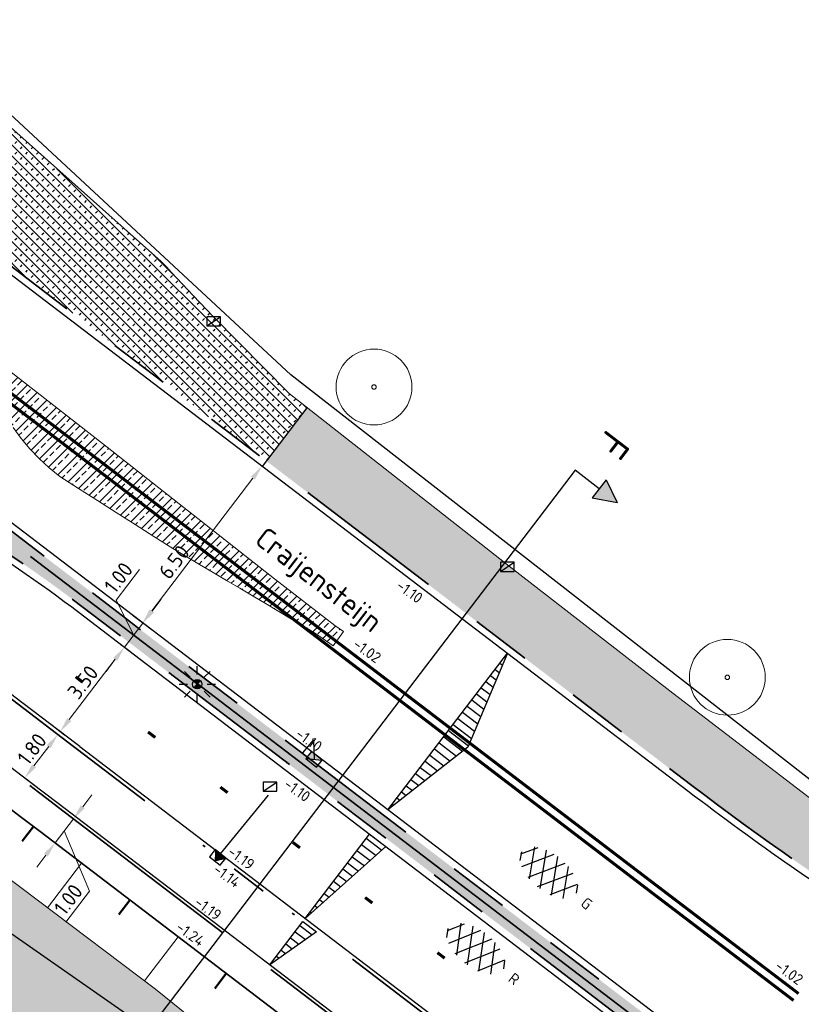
# Model space of a CAD drawing. Header units: metres. Extents: x -1 to 222837, y -2 to 853657.
# Tile 200 of 224: x 111250 to 111276, y 426572 to 426605. Entities that reach past the tile are written whole.
import ezdxf
from ezdxf.enums import TextEntityAlignment as Align

# ---------------------------------------------------------------- set-up
doc = ezdxf.new("R2010")
doc.units = ezdxf.units.M
doc.header["$XCLIPFRAME"] = 0
for name, pattern in [('RI-HWA_KOLKAANSLUITING', [4.3, 2.5, -1.8]), ('VH-AMSTELBAND', [30, 16, -4, 0, -2, 2, -2, 0, -4]), ('VH-OPSLUITBAND_100X200', [16, 8, -2, 4, -2]), ('VH-TROTTOIRBAND_130-150', [15, 5, -2, 2, -2, 2, -2])]:
    doc.linetypes.add(name, pattern=pattern)
doc.layers.add('A- Bestaand water', color=7, linetype='Continuous', true_color=0x5cadff)
for name, color, linetype in [('A-Maatvoering', 30, 'Continuous'), ('GreenToColour', 30, 'Continuous'), ('N-ONTWERP', 1, 'Continuous'), ('STEDIN BOVENGRONDS', 7, 'Continuous'), ('X-REF', 7, 'Continuous')]:
    doc.layers.add(name, color=color, linetype=linetype)
for name, color, linetype, lineweight in [('A-TXT-T25 @ 0.2', 7, 'Continuous', 25), ('A-TXT-T35', 3, 'Continuous', 35), ('B-ALG', 8, 'Continuous', 5), ('B-ALG_BEstaand asfalt', 8, 'Continuous', 5), ('B-GRN-BOOM', 74, 'Continuous', 15), ('B-GRS-WERKGRENS', 4, 'WERKGRENS', 25), ('B-GV-GR-BOOM-S', 95, 'Continuous', 13), ('B-OI-RI-GWA_KOLK-S', 30, 'Continuous', 30), ('N-WE-GR-BOS-A', 42, 'Continuous', 18), ('N-WE-GR-HAAG-G', 90, 'GR-HAAG1', 35), ('N-WE-GW-BERM-G', 90, 'Continuous', 35), ('N-WE-GW-TALUDARCERING_KORT-G', 90, 'Continuous', 50), ('N-WE-GW-TALUDARCERING_LANG-G', 90, 'Continuous', 18), ('N-WE-RI-HWA_KOLK-S', 150, 'Continuous', 25), ('N-WE-VH-KANTOPSLUITING_OPSLUITBAND_100X200-G VOETPAD', 150, 'VH-OPSLUITBAND_100X200', 35), ('N-WE-VH-KANTOPSLUITING_RWSBAND-G', 210, 'VH-TROTTOIRBAND_130-150', 35), ('N-WE-VH-KANTOPSLUITING_VOORKANT OB 100X200', 7, 'Continuous', 25), ('N-WE-VH-KANTOPSLUITING_VOORKANT RIJWIELPADBAND', 7, 'Continuous', 25), ('N-WE-VH-KANTOPSLUITING_VOORKANT RWS-BAND', 7, 'Continuous', 25), ('N-WE-VH-Trottoirband 150x170', 60, 'VH-AMSTELBAND', 35), ('N-WE-VH-VERHARDING_ASFALT-A', 252, 'Continuous', 18), ('N-WE-VH-VERHARDING_ASFALT-S', 7, 'Continuous', 25), ('N-WE-VW-MARKERING_LANGS_STREEP-G', 7, 'Continuous', 35), ('SLD-n-wm_wegmarkering', 7, 'Continuous', 25), ('X-XX-AL-HOOGTELABEL-T25', 7, 'Continuous', 25)]:
    doc.layers.add(name, color=color, linetype=linetype, lineweight=lineweight)
doc.layers.add('N-WE-RI-HWA_KOLKAANSLUITING-G', color=7, linetype='RI-HWA_KOLKAANSLUITING', lineweight=25, true_color=0x0078f0)
doc.styles.add('NLCS-ISO', font='NLCS-ISO.ttf')
doc.styles.add('NLCS-ISO-ANNOTATIEF-T25', font='NLCS-ISO.ttf', dxfattribs={"height": 2.5})
doc.styles.add('NLCS-ISO-M1000-T25', font='NLCS-ISO.ttf')
doc.styles.add('NLCS-ISO-M200-T25', font='NLCS-ISO.ttf', dxfattribs={"height": 0.5})
doc.styles.add('RPS_50', font='isocp.shx', dxfattribs={"height": 5})
doc.linetypes.add('GR-HAAG1', pattern='A,6,[176,NLCS.shx,S=0.125,R=0,X=0,Y=0],-2', length=8)
doc.linetypes.add('WERKGRENS', pattern='A,2.5,-1,[133,ltypeshp.shx,S=1,R=0,X=-1,Y=0],-1,2.5', length=7)
doc.dimstyles.new('NLCS-ANNOTATIEF-T25-PIJL', dxfattribs={"dimtxt": 2.5, "dimasz": 2.5, "dimexe": 2, "dimexo": 2, "dimgap": 0.7, "dimtad": 1, "dimzin": 0, "dimdsep": 46, "dimtxsty": 'NLCS-ISO-ANNOTATIEF-T25', "dimcen": 0, "dimdle": 2, "dimclrd": 256, "dimclre": 256, "dimclrt": 256, "dimadec": 5, "dimazin": 0, "dimtfac": 1, "dimtofl": 0, "dimtmove": 1, "dimatfit": 0, "dimfxl": 2, "dimfxlon": 1, "dimtfillclr": 254, "dimtolj": 1, "dimtzin": 0, "dimlwd": 18, "dimlwe": 18, "dimarcsym": 0})
picture_1 = doc.add_image_def('image1.ecw', size_in_pixel=(400001, 250001))
picture_2 = doc.add_image_def('image2.ecw', size_in_pixel=(120000, 80000))

# ---------------------------------------------------------------- blocks, each defined once
blk = doc.blocks.new('SVH-ASFALT-SO')
at = {"ltscale": 0.1}
for p, q in [((-1.91, 0.69), (0.95, 5.64)), ((2.75, -0.22), (-0.47, 5.37)), ((0, 0), (3.27, 5.66)), ((4.87, 0.12), (1.65, 5.7)), ((2.18, -0.23), (5.32, 5.22)), ((6.7, 0.95), (4.04, 5.55)), ((-3.36, 2.17), (-1.83, 4.83)), ((0.36, -0.07), (-2.31, 4.55)), ((4.66, 0.07), (7.07, 4.25)), ((7.83, 2.99), (7.15, 4.18)), ((-2.72, 1.26), (-3.45, 2.54))]:
    blk.add_line(p, q, dxfattribs=at)
at = {"style": 'NLCS-ISO'}
blk.add_attdef('KLEUR', text='', height=1.8, dxfattribs=at).set_placement((9.49, 2.74), align=Align.MIDDLE_LEFT)
at = {"style": 'NLCS-ISO', "flags": 1}
blk.add_attdef('FUNCTIE', text='', height=1.8, dxfattribs=at).set_placement((0.12, -3.58), align=Align.MIDDLE_CENTER)
blk = doc.blocks.new('SGR-BOOM_01')
at = {"layer": 'B-GRN-BOOM'}
for radius in [2.5, 0.15]:
    blk.add_circle((0, 0), radius, dxfattribs=at)
blk = doc.blocks.new('*D215')
at = {"layer": 'A-Maatvoering', "linetype": 'Continuous', "lineweight": 18, "transparency": 16777216}
for p, q in [((111258.295, 426589.711), (111257.659, 426590.196)), ((111257.674, 426589.556), (111254.339, 426585.183)), ((111254.353, 426584.542), (111253.717, 426585.028))]:
    blk.add_line(p, q, dxfattribs=at)
at = {"layer": 'A-Maatvoering', "transparency": 16777216}
for points in [[(111257.608, 426589.606), (111257.74, 426589.505), (111257.977, 426589.953)], [(111254.272, 426585.233), (111254.405, 426585.132), (111254.035, 426584.785)]]:
    blk.add_solid(points, dxfattribs=at)
at = {"layer": 'Defpoints', "color": 0, "transparency": 16777216}
for p in [(111263.795, 426585.516), (111254.035, 426584.785), (111259.853, 426580.348)]:
    blk.add_point(p, dxfattribs=at)
at = {"layer": 'A-Maatvoering', "transparency": 16777216, "insert": (111255.074, 426586.79), "char_height": 0.5, "attachment_point": 5, "rotation": 52.666, "style": 'NLCS-ISO-ANNOTATIEF-T25'}
blk.add_mtext('\\A1;6.50', dxfattribs=at)
blk = doc.blocks.new('*D216')
at = {"layer": 'A-Maatvoering', "linetype": 'Continuous', "lineweight": 18, "transparency": 16777216}
for p, q in [((111253.591, 426583.866), (111253.124, 426584.223)), ((111253.139, 426583.582), (111251.622, 426581.595)), ((111251.469, 426581.083), (111251.001, 426581.44))]:
    blk.add_line(p, q, dxfattribs=at)
at = {"layer": 'A-Maatvoering', "transparency": 16777216}
for points in [[(111253.072, 426583.633), (111253.205, 426583.532), (111253.442, 426583.98)], [(111251.556, 426581.645), (111251.689, 426581.544), (111251.319, 426581.197)]]:
    blk.add_solid(points, dxfattribs=at)
at = {"layer": 'Defpoints', "color": 0, "transparency": 16777216}
for p in [(111253.909, 426583.623), (111251.319, 426581.197), (111251.787, 426580.841)]:
    blk.add_point(p, dxfattribs=at)
at = {"layer": 'A-Maatvoering', "transparency": 16777216, "insert": (111252.07, 426582.825), "char_height": 0.5, "attachment_point": 5, "rotation": 52.666, "style": 'NLCS-ISO-ANNOTATIEF-T25'}
blk.add_mtext('\\A1;3.50', dxfattribs=at)
blk = doc.blocks.new('*D217')
at = {"layer": 'A-Maatvoering', "linetype": 'Continuous', "lineweight": 18, "transparency": 16777216}
for p, q in [((111251.564, 426580.859), (111250.928, 426581.344)), ((111250.943, 426580.704), (111250.458, 426580.068)), ((111250.473, 426579.428), (111249.837, 426579.913))]:
    blk.add_line(p, q, dxfattribs=at)
at = {"layer": 'A-Maatvoering', "transparency": 16777216}
for points in [[(111250.877, 426580.755), (111251.009, 426580.654), (111251.246, 426581.102)], [(111250.392, 426580.119), (111250.524, 426580.018), (111250.155, 426579.671)]]:
    blk.add_solid(points, dxfattribs=at)
at = {"layer": 'Defpoints', "color": 0, "transparency": 16777216}
for p in [(111252.02, 426580.512), (111250.155, 426579.671), (111250.928, 426579.081)]:
    blk.add_point(p, dxfattribs=at)
at = {"layer": 'A-Maatvoering', "transparency": 16777216, "insert": (111250.391, 426580.623), "char_height": 0.5, "attachment_point": 5, "rotation": 52.666, "style": 'NLCS-ISO-ANNOTATIEF-T25'}
blk.add_mtext('\\A1;1.80', dxfattribs=at)
blk = doc.blocks.new('*D278')
at = {"layer": 'A-Maatvoering', "linetype": 'Continuous', "lineweight": 18, "transparency": 16777216}
for p, q in [((111252.064, 426578.717), (111252.367, 426579.115)), ((111251.443, 426578.562), (111252.079, 426578.077)), ((111251.154, 426577.525), (111251.761, 426578.32)), ((111251.458, 426577.922), (111252.289, 426575.933)), ((111250.836, 426577.767), (111251.472, 426577.282)), ((111250.851, 426577.127), (111250.548, 426576.73)), ((111252.289, 426575.933), (111251.513, 426574.916))]:
    blk.add_line(p, q, dxfattribs=at)
at = {"layer": 'A-Maatvoering', "transparency": 16777216}
for points in [[(111251.998, 426578.768), (111252.13, 426578.667), (111251.761, 426578.32)], [(111250.785, 426577.178), (111250.917, 426577.077), (111251.154, 426577.525)]]:
    blk.add_solid(points, dxfattribs=at)
at = {"layer": 'Defpoints', "color": 0, "transparency": 16777216}
for p in [(111250.763, 426579.081), (111250.156, 426578.286), (111251.761, 426578.32)]:
    blk.add_point(p, dxfattribs=at)
at = {"layer": 'A-Maatvoering', "transparency": 16777216, "insert": (111251.591, 426575.661), "char_height": 0.5, "attachment_point": 5, "rotation": 52.666, "style": 'NLCS-ISO-ANNOTATIEF-T25'}
blk.add_mtext('\\A1;1.00', dxfattribs=at)
blk = doc.blocks.new('30')
at = {"layer": 'SLD-n-wm_wegmarkering'}
blk.add_solid([(-0.15, -0.05), (-0.15, 0.05), (0.15, -0.05), (0.15, 0.05)], dxfattribs=at)
blk = doc.blocks.new('*U338')
at = {"layer": 'SLD-n-wm_wegmarkering'}
blk.add_blockref('30', (0.15, 0), dxfattribs=at)
blk = doc.blocks.new('*U339')
at = {"layer": 'SLD-n-wm_wegmarkering', "color": 0, "linetype": 'ByBlock', "lineweight": -2, "transparency": 16777216, "rotation": 322.6668307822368}
for p in [(111251.833, 426583.005), (111254.218, 426581.186), (111256.603, 426579.367), (111258.989, 426577.547), (111261.374, 426575.728), (111263.759, 426573.909)]:
    blk.add_blockref('*U338', p, dxfattribs=at)
blk = doc.blocks.new('*U164')
for points in [[(12.4, 72.3), (16.33, 73.78), (12.79, 76.03)], [(-1.89, -67.72), (2.04, -66.24), (-1.51, -63.99)]]:
    blk.add_hatch(color=256).paths.add_polyline_path(points)
for p, q in [((7.62, 74.67), (-6.67, -65.35)), ((12.6, 74.16), (7.62, 74.67)), ((12.79, 76.03), (12.4, 72.3)), ((12.79, 76.03), (16.33, 73.78)), ((12.4, 72.3), (16.33, 73.78)), ((-1.51, -63.99), (-1.89, -67.72)), ((-1.51, -63.99), (2.04, -66.24)), ((-1.7, -65.86), (-6.67, -65.35)), ((-1.89, -67.72), (2.04, -66.24))]:
    blk.add_line(p, q)
at = {"color": 4, "style": 'RPS_50'}
blk.add_attdef('NR-LINKS', text='', height=5, rotation=264.1724, dxfattribs=at).set_placement((8.18, 80.17), align=Align.RIGHT)
blk.add_attdef('NR-RECHTS', (-7.23, -70.85), '', height=5, rotation=264.1724, dxfattribs=at)
blk = doc.blocks.new('B-SRI-KOLK_TROTTOIR-SO')
at = {"color": 0}
blk.add_line((-1.125, 0), (1.125, 1.5), dxfattribs=at)
blk.add_3dface([(-1.125, 0), (1.125, 0), (1.125, 1.5), (-1.125, 1.5)], dxfattribs=at)
blk = doc.blocks.new('N-SRI-KOLK_TROTTOIR-SO')
blk.add_hatch(color=256).paths.add_polyline_path([(1.125, 1.5), (-1.125, 1.5), (-1.125, 0)])
blk.add_line((-1.125, 0), (1.125, 1.5))
at = {"flags": 128}
blk.add_lwpolyline([(-1.125, 0), (1.125, 0), (1.125, 1.5), (-1.125, 1.5)], close=True, dxfattribs=at)
blk = doc.blocks.new('TK in rijwielpadband')
at = {"layer": 'N-WE-RI-HWA_KOLK-S'}
blk.add_hatch(color=256, dxfattribs=at).paths.add_polyline_path([(2.25, 1.5), (0, 1.5), (1.125, 0)])
blk.add_line((1.125, 0), (2.25, 1.5), dxfattribs=at)
at = {"layer": 'N-WE-RI-HWA_KOLK-S', "flags": 128}
blk.add_lwpolyline([(0, 0), (2.25, 0), (2.25, 1.5), (0, 1.5)], close=True, dxfattribs=at)
blk = doc.blocks.new('*D567')
at = {"layer": 'A-Maatvoering', "linetype": 'Continuous', "lineweight": 18, "transparency": 16777216}
for p, q in [((111253.166, 426585.529), (111253.942, 426586.546)), ((111253.745, 426584.378), (111253.166, 426585.529)), ((111254.352, 426585.173), (111254.655, 426585.57)), ((111253.442, 426583.98), (111254.048, 426584.775)), ((111254.198, 426584.661), (111253.73, 426585.018)), ((111253.618, 426583.846), (111253.124, 426584.223)), ((111253.139, 426583.582), (111252.835, 426583.185))]:
    blk.add_line(p, q, dxfattribs=at)
at = {"layer": 'A-Maatvoering', "transparency": 16777216}
for points in [[(111254.285, 426585.223), (111254.418, 426585.122), (111254.048, 426584.775)], [(111253.072, 426583.633), (111253.205, 426583.532), (111253.442, 426583.98)]]:
    blk.add_solid(points, dxfattribs=at)
at = {"layer": 'Defpoints', "color": 0, "transparency": 16777216}
for p in [(111254.048, 426584.775), (111254.516, 426584.419), (111253.909, 426583.623, -0.43)]:
    blk.add_point(p, dxfattribs=at)
at = {"layer": 'A-Maatvoering', "transparency": 16777216, "insert": (111253.244, 426586.274), "char_height": 0.5, "attachment_point": 5, "rotation": 52.666, "style": 'NLCS-ISO-ANNOTATIEF-T25'}
blk.add_mtext('\\A1;1.00', dxfattribs=at)
blk = doc.blocks.new('Lichtmast hergebruik')
h = blk.add_hatch(color=256)
h.dxf.hatch_style = 1
h.paths.add_polyline_path([(-0.58, 0.5), (0, 0), (0.5, 0.58, 0.414214)])
h = blk.add_hatch(color=256)
h.dxf.hatch_style = 1
h.paths.add_polyline_path([(0.58, -0.5), (0, 0), (-0.5, -0.58, 0.414214)])
for p, q in [((-2.12, 2.12), (-1.15, 1.15)), ((0, 1.62), (0, 3)), ((1.15, 1.15), (2.12, 2.12)), ((-3, 0), (-1.62, 0)), ((-2.12, -2.12), (-1.15, -1.15)), ((1.15, -1.15), (2.12, -2.12)), ((1.62, 0), (3, 0)), ((0, -3), (0, -1.62))]:
    blk.add_line(p, q)
at = {"flags": 128}
for points in [[(-0.58, 0.5), (0.58, -0.5)], [(-0.5, -0.58), (0.5, 0.58)]]:
    blk.add_lwpolyline(points, dxfattribs=at)
blk.add_circle((0, 0), 0.77)
at = {"style": 'NLCS-ISO'}
blk.add_attdef('TYPE', text='', height=1.8, dxfattribs=at).set_placement((0, 3), align=Align.BOTTOM_CENTER)

msp = doc.modelspace()

# ---------------------------------------------------------------- hatches: boundary and pattern name
at = {"layer": 'A- Bestaand water', "transparency": 33554559}
h = msp.add_hatch(color=256, dxfattribs=at)
edge = h.paths.add_edge_path()
edge.add_arc((111256.4956, 426619.0339), 39.61, 224.57379, 240.75801)
edge.add_arc((111246.4155, 426600.0309), 18.1111, 239.21579, 244.04643)
edge.add_line((111238.4893, 426583.7463), (111240.0034, 426583.0071))
edge.add_arc((111230.7167, 426562.5147), 22.4984, 51.41507, 65.62102, ccw=False)
edge.add_line((111244.7484, 426580.1014), (111246.648, 426578.596))
edge.add_line((111246.648, 426578.596), (111254.469, 426572.704))
edge.add_line((111254.469, 426572.704), (111259.385, 426568.724))
edge.add_line((111259.385, 426568.724), (111270.832, 426560.101))
edge.add_line((111270.832, 426560.101), (111278.109, 426554.365))
edge.add_line((111278.109, 426554.365), (111287.209, 426546.959))
edge.add_line((111287.209, 426546.959), (111292.503, 426542.54))
edge.add_line((111292.503, 426542.54), (111292.612, 426542.348))
edge.add_line((111292.612, 426542.348), (111292.447, 426542.14))
edge.add_line((111292.447, 426542.14), (111296.725, 426538.569))
edge.add_line((111296.725, 426538.569), (111296.7482, 426538.5894))
edge.add_line((111296.7482, 426538.5894), (111297.829, 426537.696))
edge.add_line((111297.829, 426537.696), (111297.8469, 426537.7179))
edge.add_line((111297.8469, 426537.7179), (111299.383, 426536.5193))
edge.add_line((111299.383, 426536.5193), (111302.489, 426532.995))
edge.add_line((111302.489, 426532.995), (111303.621, 426531.608))
edge.add_line((111303.621, 426531.608), (111304.622, 426529.535))
edge.add_line((111304.622, 426529.535), (111305.343, 426527.916))
edge.add_line((111305.343, 426527.916), (111304.322, 426525.176))
edge.add_line((111304.322, 426525.176), (111302.6345, 426520.678))
edge.add_line((111302.6345, 426520.678), (111290.568, 426518.506))
edge.add_line((111290.568, 426518.506), (111289.491, 426519.434))
edge.add_line((111289.491, 426519.434), (111288.293, 426520.171))
edge.add_line((111288.293, 426520.171), (111278.311, 426525.97))
edge.add_line((111278.311, 426525.97), (111257.935, 426536.092))
edge.add_line((111257.935, 426536.092), (111244.969, 426545.458))
edge.add_line((111244.969, 426545.458), (111227.04, 426558.781))
edge.add_line((111227.04, 426558.781), (111210.884, 426573.193))
edge.add_line((111210.884, 426573.193), (111200.326, 426581.074))
edge.add_line((111200.326, 426581.074), (111195.433, 426585.338))
edge.add_line((111195.433, 426585.338), (111190.964, 426587.048))
edge.add_line((111190.964, 426587.048), (111187.37, 426583.84))
edge.add_line((111187.37, 426583.84), (111179.4001, 426571.7456))
edge.add_line((111179.4001, 426571.7456), (111144.382, 426589.9562))
edge.add_line((111144.382, 426589.9562), (111148.01, 426612.82))
edge.add_line((111148.01, 426612.82), (111148.176, 426613.63))
edge.add_line((111148.176, 426613.63), (111148.804, 426614.31))
edge.add_line((111148.804, 426614.31), (111149.867, 426614.863))
edge.add_line((111149.867, 426614.863), (111150.898, 426615.204))
edge.add_line((111150.898, 426615.204), (111152.27, 426615.307))
edge.add_line((111152.27, 426615.307), (111190.939, 426611.131))
edge.add_line((111190.939, 426611.131), (111198.455, 426610.37))
edge.add_line((111198.455, 426610.37), (111205.4671, 426609.705))
edge.add_line((111205.4671, 426609.705), (111214.688, 426603.201))
edge.add_line((111214.688, 426603.201), (111220.0833, 426599.2513))
edge.add_arc((111192.9908, 426564.2958), 44.2255, 41.50622, 52.22228, ccw=False)
edge.add_line((111226.1105, 426593.6041), (111227.2398, 426592.3212))
edge.add_arc((111240.8335, 426604.2871), 18.11, 221.35602, 226.11558)
at = {"layer": 'GreenToColour', "transparency": 33554559}
h = msp.add_hatch(dxfattribs=at)
h.set_pattern_fill('AGR-PLANTGATVERBETERING_02', color=256, style=0, pattern_type=2)
h.set_pattern_definition([(135, (106543.32906, 432801.75638), (-0.176776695, -0.176776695), []), (45, (106543.32906, 432801.91638), (-0.176776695, 0.176776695), [0.09, -0.16])])
h.paths.add_polyline_path([(111258.1256, 426590.1168), (111259.4687, 426591.8777), (111258.875, 426592.343), (111256.365, 426594.886), (111255.706, 426595.58), (111254.992, 426596.336), (111254.914, 426596.4261), (111254.8336, 426596.5141), (111254.751, 426596.6), (111254.65, 426596.6992), (111254.546, 426596.7952), (111254.439, 426596.888), (111249.28, 426601.475), (111248.919, 426601.8388), (111248.6301, 426602.2622), (111248.423, 426602.731), (111248.2816, 426603.454), (111248.3234, 426604.0503), (111247.426, 426602.02), (111247.8824, 426598.5961), (111247.5611, 426598.1748)])
at = {"layer": 'N-ONTWERP'}
h = msp.add_hatch(dxfattribs=at)
h.set_pattern_fill('LINE', color=256, scale=0.08, angle=142.66596)
h.set_pattern_definition([(142.66596, (111361.8211, 426637.68464), (-0.1540411, -0.20195877), [])])
h.paths.add_polyline_path([(111266.0669, 426583.7831), (111264.7651, 426580.6888), (111262.1249, 426578.6148)])
h = msp.add_hatch(dxfattribs=at)
h.set_pattern_fill('LINE', color=256, scale=0.08, angle=142.66596)
h.set_pattern_definition([(142.66596, (111357.73024, 426632.31552), (-0.1540411, -0.20195877), [])])
h.paths.add_polyline_path([(111261.5207, 426577.818), (111262.0629, 426577.4044), (111259.398, 426575.0351)])
h = msp.add_hatch(dxfattribs=at)
h.set_pattern_fill('LINE', color=256, scale=0.08, angle=142.66596)
h.set_pattern_definition([(142.66596, (111355.53486, 426629.4372), (-0.1540411, -0.20195877), [])])
h.paths.add_polyline_path([(111259.3253, 426574.9397), (111259.774, 426574.5974), (111258.2336, 426573.5085)])
at = {"layer": 'N-WE-GR-BOS-A', "transparency": 33554559}
h = msp.add_hatch(dxfattribs=at)
h.set_pattern_fill('AGR-BOSPLANTSOEN', color=102, scale=0.2, style=0, pattern_type=2)
h.set_pattern_definition([(0, (-0.75, 0), (0.2, 0.2), [0.24, -0.16]), (90, (-0.63, -0.08), (-0.8, 5e-17), [0.16, -0.24]), (90, (-0.43, 0.12), (-0.8, 5e-17), [0.16, -0.24]), (90, (-0.23, -0.04), (-0.8, 5e-17), [0.08, -0.32]), (90, (-0.03, 0.16), (-0.8, 5e-17), [0.08, -0.32])])
edge = h.paths.add_edge_path()
edge.add_arc((111241.0509, 426592.1892), 0.28, 142.66596, 234.75432, ccw=False)
edge.add_line((111240.8283, 426592.359), (111241.9001, 426593.7643))
edge.add_line((111241.9001, 426593.7643), (111253.3722, 426585.0141))
edge.add_line((111253.3722, 426585.0141), (111296.0275, 426552.4795))
edge.add_line((111296.0275, 426552.4795), (111299.6358, 426549.7251))
edge.add_arc((111299.466, 426549.5025), 0.28, -37.36443, 52.66596, ccw=False)
edge.add_arc((111299.466, 426549.5025), 0.28, 232.66596, 322.63557, ccw=False)
edge.add_line((111299.2961, 426549.2799), (111295.6211, 426552.0851))
edge.add_line((111295.6211, 426552.0851), (111254.0908, 426583.7617))
edge.add_line((111254.0908, 426583.7617), (111252.0806, 426585.2949))
edge.add_arc((111221.6242, 426545.3643), 50.22, 52.66596, 63.97589)
edge.add_line((111243.6582, 426590.4925), (111242.1236, 426591.2418))
edge.add_arc((111246.4114, 426600.0236), 9.7727, 235.59441, 243.97589, ccw=False)
h = msp.add_hatch(dxfattribs=at)
h.set_pattern_fill('AGR-BOSPLANTSOEN', color=102, scale=0.2, style=0, pattern_type=2)
h.set_pattern_definition([(322.66595558, (458445.19395, 706135.04396), (0.28031484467, 0.03773046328), [0.24, -0.16]), (52.66595558, (458445.24084, 706134.9076), (-0.6360906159, 0.4851687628), [0.16, -0.24]), (52.66595558, (458445.52116, 706134.9453), (-0.6360906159, 0.4851687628), [0.16, -0.24]), (52.66595558, (458445.58315, 706134.6968), (-0.6360906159, 0.4851687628), [0.08, -0.32]), (52.66595558, (458445.8635, 706134.7345), (-0.6360906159, 0.4851687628), [0.08, -0.32])])
edge = h.paths.add_edge_path()
edge.add_line((111259.4687, 426591.8777), (111258.1256, 426590.1168))
edge.add_line((111258.1256, 426590.1168), (111272.1512, 426579.419))
edge.add_arc((111332.6639, 426658.7554), 99.78, 232.665956, 237.500077)
edge.add_line((111279.0523, 426574.6017), (111296.1689, 426563.6973))
edge.add_line((111296.1689, 426563.6973), (111290.778, 426567.784))
edge.add_line((111290.778, 426567.784), (111284.412, 426572.63))
edge.add_line((111284.412, 426572.63), (111278.455, 426577.151))
edge.add_line((111278.455, 426577.151), (111271.522, 426582.468))
edge.add_line((111271.522, 426582.468), (111266.382, 426586.46))
edge.add_line((111266.382, 426586.46), (111259.4687, 426591.8777))
at = {"layer": 'N-WE-VH-VERHARDING_ASFALT-A', "transparency": 33554559}
h = msp.add_hatch(dxfattribs=at)
h.set_pattern_fill('AVH-ASFALT_LAAG2-D', color=256, scale=20, style=0, pattern_type=2)
h.set_pattern_definition([(45, (107770.70876, 433861.11063), (-0.282842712, 0.282842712), []), (45, (107770.94876, 433861.11063), (-0.282842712, 0.282842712), [0.2, -0.1])])
h.paths.add_polyline_path([(111252.717, 426590.702), (111248.755, 426593.79), (111248.4685, 426593.3802), (111248.8921, 426593.027), (111248.9064, 426592.9796), (111249.0353, 426592.6236), (111249.1832, 426592.2749), (111249.3496, 426591.9347), (111249.534, 426591.604), (111249.7743, 426591.2269), (111250.038, 426590.8659), (111250.3242, 426590.5223), (111250.6316, 426590.1977), (111250.9589, 426589.8931), (111251.305, 426589.61), (111251.9265, 426589.2147), (111252.548, 426588.8194), (111253.1695, 426588.424), (111253.791, 426588.0287), (111254.4125, 426587.6333), (111255.034, 426587.238), (111255.4765, 426586.9748), (111255.919, 426586.7117), (111256.3615, 426586.4485), (111256.804, 426586.1853), (111257.2465, 426585.9222), (111257.689, 426585.659), (111258.1093, 426585.409), (111258.5297, 426585.159), (111258.95, 426584.909), (111259.3703, 426584.659), (111259.7103, 426584.4568), (111260.3176, 426584.0293), (111260.6576, 426584.4961), (111260.3761, 426584.7015), (111258.392, 426586.236)])

# ---------------------------------------------------------------- linework, layer by layer
at = {"layer": 'B-ALG'}
for points in [[(111296.1689, 426563.6973), (111290.778, 426567.784), (111284.412, 426572.63), (111278.455, 426577.151), (111271.522, 426582.468), (111266.382, 426586.46), (111258.875, 426592.343), (111256.365, 426594.886), (111255.706, 426595.58), (111254.992, 426596.336), (111254.914, 426596.4261), (111254.8336, 426596.5141), (111254.751, 426596.6), (111254.65, 426596.6992), (111254.546, 426596.7952), (111254.439, 426596.888), (111249.28, 426601.475), (111248.919, 426601.8388), (111248.6301, 426602.2622), (111248.423, 426602.731), (111248.2816, 426603.454), (111248.3234, 426604.0503)], [(111244.8035, 426580.0577), (111246.648, 426578.596), (111254.469, 426572.704), (111259.385, 426568.724), (111270.832, 426560.101), (111278.109, 426554.365), (111287.209, 426546.959), (111292.503, 426542.54)]]:
    msp.add_lwpolyline(points, dxfattribs=at)
at = {"layer": 'B-ALG_BEstaand asfalt'}
msp.add_lwpolyline([(111248.755, 426593.79), (111252.717, 426590.702), (111258.392, 426586.236), (111260.3761, 426584.7015), (111260.6576, 426584.4961), (111260.3176, 426584.0293), (111259.7103, 426584.4568), (111259.3703, 426584.659), (111258.95, 426584.909), (111258.5297, 426585.159), (111258.1093, 426585.409), (111257.689, 426585.659), (111257.2465, 426585.9222), (111256.804, 426586.1853), (111256.3615, 426586.4485), (111255.919, 426586.7117), (111255.4765, 426586.9748), (111255.034, 426587.238), (111254.4125, 426587.6333), (111253.791, 426588.0287), (111253.1695, 426588.424), (111252.548, 426588.8194), (111251.9265, 426589.2147), (111251.305, 426589.61), (111250.9589, 426589.8931), (111250.6316, 426590.1977), (111250.3242, 426590.5223), (111250.038, 426590.8659), (111249.7743, 426591.2269)], dxfattribs=at)
at = {"layer": 'B-GRS-WERKGRENS', "flags": 128}
msp.add_lwpolyline([(110696.0424, 426984.6552), (110683.8611, 426993.0575), (110681.5434, 426989.648), (110647.8047, 426943.6556), (110640.0829, 426933.4366), (110631.1128, 426920.9005, 0.1052077), (110625.3199, 426903.2705), (110623.1195, 426903.1135), (110622.8302, 426899.1404), (110622.8257, 426889.069), (110624.314, 426881.9131), (110619.9478, 426879.8593), (110610.3848, 426873.2075), (110605.3942, 426863.2003), (110609.4478, 426861.4866), (110615.1856, 426858.5041), (110624.3283, 426850.7908), (110624.9802, 426851.6022), (110633.8741, 426844.4563), (110643.0504, 426836.1435), (110655.3674, 426823.3669), (110656.8702, 426821.845), (110655.5569, 426820.1319), (110651.9971, 426815.8251), (110661.0857, 426808.031), (110673.7143, 426797.8916), (110678.9933, 426800.935), (110682.0087, 426797.6368), (110681.3441, 426795.8887), (110682.3406, 426793.9995), (110688.6092, 426792.8127), (110694.4162, 426788.3905), (110707.3498, 426779.7534), (110715.9972, 426773.9651), (110732.7151, 426767.339), (110745.7247, 426763.2028), (110771.1914, 426758.373, 0.0609615), (110771.6742, 426758.3185), (110776.6174, 426758.3652, 0.2032449), (110778.0492, 426758.9882), (110779.3918, 426760.4028), (110780.9873, 426760.4434), (110817.1705, 426756.6066), (110816.6589, 426751.3461), (110815.9469, 426746.519), (110856.8361, 426742.5539), (110868.464, 426743.0015), (110903.6966, 426739.1644), (110904.3848, 426743.7349), (110908.755, 426743.0671), (110933.5332, 426740.8075), (110948.0408, 426738.8473), (110947.4256, 426740.8728), (110946.1413, 426744.2355), (110945.7955, 426745.6803), (110945.6322, 426748.1471), (110946.284, 426749.2657), (110950.55, 426751.1074), (110955.1425, 426754.8833), (110957.03, 426770.6443, -0.1858071), (110962.3439, 426783.753), (110989.6664, 426800.1273), (111094.2752, 426788.8928), (111096.9393, 426786.2536), (111113.387, 426770.3931), (111118.0944, 426765.9923), (111122.4936, 426760.6996), (111125.9314, 426762.8446), (111132.5526, 426748.3003), (111130.756, 426746.1019), (111135.8274, 426730.5828), (111138.6736, 426726.3465), (111145.5036, 426725.3036), (111154.9471, 426706.8249), (111165.7603, 426690.152), (111168.851, 426684.8194, -0.4623624), (111168.5963, 426684.1014), (111167.0071, 426683.4965, 0.420484), (111166.7216, 426682.8413), (111168.1987, 426679.1971, 0.4081062), (111168.8402, 426678.9177), (111171.0563, 426679.7624, -0.3865109), (111171.6824, 426679.5171), (111181.5181, 426659.6501, -0.0508334), (111182.4436, 426652.4704), (111182.0314, 426643.923, 0.1424738), (111183.8712, 426635.0932), (111183.4465, 426634.9245, 0.4355486), (111183.181, 426634.2421), (111186.4656, 426627.4501, 0.391009), (111187.0968, 426627.2017), (111187.7695, 426627.4631, -0.6217047), (111188.6778, 426626.8695), (111191.3536, 426623.2086), (111193.4941, 426621.7053, 0.0312453), (111201.9852, 426616.7325), (111203.0999, 426614.7511), (111204.682, 426609.1244), (111214.9386, 426601.3343), (111217.1204, 426598.7395), (111225.8995, 426589.0359), (111234.1322, 426582.7269), (111239.4891, 426579.6722), (111245.6835, 426577.3486), (111253.4749, 426571.9169), (111263.6, 426564.0526), (111282.5854, 426548.9024), (111301.6692, 426532.7467, 0.3053725), (111302.2245, 426532.6856), (111306.0353, 426534.6841, -0.2980823), (111306.5802, 426534.6315), (111324.4609, 426520.2968), (111328.5947, 426517.3176), (111334.5617, 426512.1897), (111347.6676, 426496.9046), (111348.8032, 426495.5161), (111350.8304, 426490.6816), (111350.3674, 426489.5288), (111350.1567, 426488.113), (111358.3017, 426484.7489), (111354.8474, 426480.6644), (111368.3123, 426468.1831), (111377.3553, 426476.996, 0.1363374), (111383.9435, 426482.7516), (111385.2075, 426486.335, 0.1290898), (111392.5323, 426491.085), (111402.9598, 426500.6813), (111414.8163, 426512.1936), (111417.8476, 426515.9853), (111419.2589, 426514.9338), (111421.3759, 426518.0123), (111420.2224, 426518.9196), (111422.81, 426522.1924), (111426.863, 426530.0682, 0.0350706), (111434.8335, 426544.8206), (111439.2413, 426554.0134, -0.0523081), (111448.8827, 426568.1194, -0.040521), (111456.7487, 426576.4924, -0.0466952), (111473.4248, 426590.6198), (111485.5951, 426597.7662, -0.0126767), (111492.9285, 426600.958), (111508.0649, 426606.5204, 0.4105065), (111508.3639, 426607.1562), (111505.5678, 426615.0734, 0.4168207), (111504.9257, 426615.3769, 0.0905865), (111453.5553, 426585.3427, 0.0753554), (111438.7111, 426569.8858), (111431.5958, 426575.2906), (111449.9864, 426597.6332, -0.0167918), (111466.0879, 426610.5482, -0.0557367), (111491.1449, 426625.909), (111496.7623, 426628.282), (111500.0134, 426627.408), (111496.8382, 426635.2441, 0.4365131), (111496.1526, 426635.5043), (111483.8851, 426629.4186), (111469.1011, 426620.6492), (111459.7603, 426613.6987), (111449.6345, 426605.6254), (111441.1156, 426596.9369), (111429.1984, 426582.1603), (111431.0516, 426580.4575), (111406.3855, 426549.5491), (111397.0353, 426537.6586), (111395.2825, 426538.9636), (111392.9955, 426535.9501), (111394.7182, 426534.652), (111385.0563, 426522.0908), (111383.9989, 426523.6376), (111382.3412, 426528.1461), (111377.4375, 426522.2271), (111374.2352, 426518.6692), (111371.5931, 426517.349), (111368.7588, 426516.8835, -0.1652702), (111368.4414, 426516.9363), (111351.2649, 426526.1508), (111324.3951, 426546.666, -0.3657024), (111324.2558, 426547.2959), (111327.3573, 426553.7283), (111318.6307, 426557.5297), (111316.993, 426553.8053, -0.292044), (111316.5453, 426553.5067), (111315.0912, 426553.4777, -0.1776704), (111314.7655, 426553.5899), (111310.1408, 426557.3558), (111311.2887, 426558.5858), (111304.2587, 426562.7405), (111301.5045, 426560.4492), (111295.9509, 426564.4743), (111281.0543, 426575.6912), (111258.9288, 426592.957), (111249.3591, 426601.8548, -0.343865), (111248.8513, 426603.8594), (111251.0811, 426609.1697), (111244.5637, 426612.1342), (111243.3013, 426609.3809, -0.38751), (111240.247, 426608.7097), (111235.9586, 426611.3734), (111222.8523, 426621.7349, -0.1019607), (111210.3565, 426637.5663), (111200.0165, 426658.1073), (111201.4139, 426658.6408), (111199.3001, 426663.2598), (111197.9906, 426662.7333), (111191.4076, 426676.6319), (111174.4849, 426716.3816), (111175.4097, 426716.7231), (111171.0205, 426729.4174), (111175.0412, 426731.185), (111170.1325, 426742.3426), (111166.2238, 426740.4392, -0.410464), (111165.5682, 426740.6918), (111138.6135, 426800.3934), (111133.3697, 426808.996), (111125.2446, 426812.7715), (111122.0804, 426814.7113), (111120.4075, 426811.7274), (111112.4651, 426815.0539), (111113.977, 426818.0228), (111102.5934, 426823.5257), (111102.2145, 426825.6444), (111101.5386, 426826.104), (111098.4509, 426820.0386), (111098.1228, 426816.7559, -0.4783147), (111097.1304, 426815.9869), (111079.7528, 426814.8965), (111037.4827, 426818.9619), (111036.1483, 426820.676), (111025.3219, 426821.8651, -0.5882687), (111024.7204, 426822.5699), (111025.1154, 426826.7463), (111011.1397, 426828.3732), (111010.5098, 426823.377), (110975.0569, 426827.1641, -0.4227405), (110973.7842, 426826.145), (110972.2564, 426826.4378), (110959.5596, 426833.3734), (110958.1603, 426830.409), (110957.3954, 426829.099), (110954.2397, 426830.6759, 0.4177603), (110954.0263, 426831.7812), (110953.0451, 426832.2923), (110947.7288, 426821.8867, 0.3948319), (110948.0794, 426820.5624), (110946.5009, 426817.2404, 0.3462481), (110946.8876, 426815.8708), (110948.0794, 426815.2823), (110932.6313, 426785.3128), (110928.0532, 426787.6811), (110926.0816, 426783.9946), (110917.98, 426788.1352), (110915.9109, 426784.42), (110924.7467, 426780.0296), (110923.0733, 426776.8554, -0.3567778), (110920.2972, 426775.4672), (110916.1875, 426776.0072), (110915.9141, 426771.5714), (110913.7365, 426768.8555), (110905.8767, 426769.8295), (110900.4014, 426769.4949), (110863.1263, 426773.5086), (110863.2476, 426775.3474), (110848.047, 426776.8987), (110848.3121, 426779.5808), (110834.4844, 426781.2506), (110832.1514, 426778.2107), (110815.8574, 426780.0038), (110815.8584, 426779.1503), (110801.2397, 426780.3392), (110782.6093, 426782.222), (110759.4143, 426784.7077), (110754.5988, 426785.9779), (110742.745, 426787.1149, -0.0827147), (110722.469, 426795.3305), (110715.9744, 426799.6762), (110697.6211, 426814.5447), (110698.7305, 426815.8539), (110693.1992, 426820.2996), (110694.4011, 426821.1956), (110690.4312, 426824.4068), (110689.2759, 426823.1938), (110680.9801, 426829.6825), (110667.8024, 426840.4947), (110648.298, 426856.8491), (110644.9707, 426860.4465), (110640.9767, 426865.7977, -0.1510224), (110633.0251, 426899.4367), (110633.3008, 426902.589), (110632.0835, 426902.7381, -0.0338708), (110634.6762, 426913.6872, -0.0642324), (110643.7421, 426928.4733), (110681.0035, 426978.4881), (110692.6868, 426980.9045)], format="xyb", close=True, dxfattribs=at)
at = {"layer": 'GreenToColour', "transparency": 33554585, "elevation": -0.44, "flags": 128}
msp.add_lwpolyline([(111257.9922, 426589.9419), (111259.4687, 426591.8777)], dxfattribs=at)
at = {"layer": 'N-ONTWERP', "flags": 128}
for points in [[(111266.0669, 426583.7831), (111264.7651, 426580.6888), (111262.1249, 426578.6148)], [(111262.1249, 426578.6148), (111266.0669, 426583.7831)], [(111261.5207, 426577.818), (111262.0629, 426577.4044), (111259.398, 426575.0351)], [(111259.398, 426575.0351), (111261.5207, 426577.818)], [(111258.2336, 426573.5085), (111259.3253, 426574.9397)], [(111259.3253, 426574.9397), (111259.774, 426574.5974), (111258.2336, 426573.5085)]]:
    msp.add_lwpolyline(points, dxfattribs=at)
at = {"layer": 'N-WE-GR-HAAG-G', "flags": 128}
msp.add_lwpolyline([(111295.183, 426552.7714), (111253.2024, 426584.7915), (111250.3441, 426586.9716)], dxfattribs=at)
at = {"layer": 'N-WE-GW-BERM-G'}
msp.add_lwpolyline([(111305.3856, 426535.9192), (111295.9031, 426543.385), (111295.5676, 426543.6491), (111292.8108, 426545.7518), (111250.6584, 426577.9029), (111250.1342, 426578.3028), (111250.0033, 426578.4026), (111247.9931, 426579.9359, 0.0014975), (111247.7855, 426580.0932, 0.0478879), (111240.701, 426584.4359), (111239.1668, 426585.185, -0.0087495), (111238.6518, 426585.4477, -0.0901919), (111227.9797, 426593.887), (111227.3052, 426594.6534, 0.049389), (111221.0372, 426600.4961), (111220.7441, 426600.7197), (111219.2149, 426601.886), (111215.9064, 426604.4095, -0.0431722), (111207.2954, 426612.2389, 0.0320921), (111204.9503, 426614.4679)], format="xyb", dxfattribs=at)
at = {"layer": 'N-WE-GW-TALUDARCERING_KORT-G'}
for p, q in [((111250.0658, 426577.5825), (111250.4383, 426578.0709)), ((111253.2509, 426575.1629), (111253.6187, 426575.6451)), ((111256.4248, 426572.7297), (111256.7986, 426573.2196))]:
    msp.add_line(p, q, dxfattribs=at)
at = {"layer": 'N-WE-GW-TALUDARCERING_LANG-G'}
for p, q in [((111250.9069, 426575.3875), (111252.0285, 426576.858)), ((111254.1017, 426572.9807), (111255.2088, 426574.4322))]:
    msp.add_line(p, q, dxfattribs=at)
at = {"layer": 'N-WE-RI-HWA_KOLKAANSLUITING-G', "flags": 128}
msp.add_lwpolyline([(111256.604, 426577.1662), (111259.6713, 426580.9163), (111259.6922, 426580.2818)], dxfattribs=at)
at = {"layer": 'N-WE-VH-KANTOPSLUITING_OPSLUITBAND_100X200-G VOETPAD', "flags": 128}
msp.add_lwpolyline([(111188.4312, 426629.1074), (111188.4312, 426629.1074, 0.1422239), (111194.1165, 426622.5826), (111204.8439, 426615.6842, -0.0632586), (111207.6401, 426613.3393), (111208.1672, 426612.7697, 0.0424097), (111216.5129, 426605.2046), (111219.8213, 426602.6811), (111221.3505, 426601.5148), (111221.6437, 426601.2912, -0.049389), (111228.0558, 426595.3141), (111228.7077, 426594.5735, 0.0990195), (111240.2531, 426585.7674), (111241.1397, 426585.3345, -0.0478879), (111248.3872, 426580.8919, -0.0014975), (111248.5996, 426580.731), (111250.6097, 426579.1977), (111250.7406, 426579.0979), (111251.2649, 426578.698), (111293.4173, 426546.5469), (111296.1802, 426544.4396), (111296.5217, 426544.1707), (111311.9541, 426532.0205), (111315.8559, 426528.9486), (111333.5368, 426515.0281, -0.0514772), (111336.4093, 426512.2437), (111351.7362, 426493.9771, 0.0257042), (111352.8226, 426492.8097), (111352.1266, 426489.7951), (111351.9244, 426488.7909)], format="xyb", dxfattribs=at)
at = {"layer": 'N-WE-VH-KANTOPSLUITING_RWSBAND-G', "flags": 128}
msp.add_lwpolyline([(111247.5611, 426598.1748), (111272.1512, 426579.419, 0.021096), (111279.0523, 426574.6017), (111298.2216, 426562.3895, -0.0197524), (111303.1021, 426559.0022), (111305.1625, 426557.3934)], format="xyb", dxfattribs=at)
msp.add_lwpolyline([(111298.4987, 426550.5945), (111296.2242, 426552.3294), (111296.0275, 426552.4795), (111253.3722, 426585.0141), (111241.9001, 426593.7643), (111240.8283, 426592.359, 0.4249299), (111240.8894, 426591.9605, 0.0365957), (111242.1239, 426591.2416), (111243.6582, 426590.4925, -0.049389), (111252.0806, 426585.2949), (111254.0908, 426583.7617), (111295.6211, 426552.0851), (111295.8014, 426551.9476), (111298.3645, 426549.9926), (111299.2961, 426549.2799, 0.4142136), (111299.6886, 426549.3327, 0.4142136), (111299.6358, 426549.7251)], format="xyb", close=True, dxfattribs=at)
at = {"layer": 'N-WE-VH-KANTOPSLUITING_VOORKANT OB 100X200', "flags": 128}
msp.add_lwpolyline([(111228.7828, 426594.6395, 0.0990195), (111240.297, 426585.8573), (111241.1836, 426585.4244, -0.0478879), (111248.4474, 426580.9718, -0.0014975), (111248.6602, 426580.8105), (111250.6704, 426579.2773), (111250.8013, 426579.1774), (111251.2532, 426578.8327), (111293.478, 426546.6264), (111296.2414, 426544.5186), (111296.5836, 426544.2492), (111312.016, 426532.0991), (111315.9177, 426529.0271), (111333.5987, 426515.1066, -0.0514772), (111336.4859, 426512.308), (111351.8128, 426494.0414, 0.026619), (111352.9327, 426492.8424)], format="xyb", dxfattribs=at)
at = {"layer": 'N-WE-VH-KANTOPSLUITING_VOORKANT RIJWIELPADBAND', "flags": 128}
msp.add_lwpolyline([(111251.9657, 426580.704), (111251.8348, 426580.8039), (111249.8246, 426582.3371, 0.0014975), (111249.6026, 426582.5054, 0.0478879), (111242.026, 426587.1497), (111241.1394, 426587.5826, -0.0990195), (111230.224, 426595.9082), (111229.572, 426596.6488, 0.049389), (111222.8687, 426602.8973), (111222.5756, 426603.1209), (111221.0464, 426604.2873), (111217.7379, 426606.8108, -0.0423858), (111209.6498, 426614.1416), (111209.1228, 426614.7112, 0.0632586), (111205.9364, 426617.3832), (111195.2091, 426624.2817, -0.1421129), (111190.2662, 426629.9519)], format="xyb", dxfattribs=at)
msp.add_lwpolyline([(111251.9657, 426580.704), (111294.6424, 426548.153), (111296.5693, 426546.6833)], dxfattribs=at)
at = {"layer": 'N-WE-VH-KANTOPSLUITING_VOORKANT RWS-BAND', "flags": 128}
msp.add_lwpolyline([(111247.4271, 426598.0003), (111272.0178, 426579.2441, 0.021096), (111278.9341, 426574.4162), (111298.1034, 426562.204, -0.0197524), (111302.9696, 426558.8266), (111305.738, 426556.6649), (111308.8821, 426554.192), (111310.2878, 426553.0853), (111322.9068, 426543.1502), (111324.3521, 426542.0123), (111358.6334, 426515.022, 0.1796501), (111375.8621, 426509.4756, 0.1117698), (111382.2514, 426511.2211)], format="xyb", dxfattribs=at)
msp.add_lwpolyline([(111295.668, 426551.7726), (111299.1627, 426549.1049, 0.4142136), (111299.8635, 426549.1993, 0.4142136), (111299.7692, 426549.9), (111296.0685, 426552.7248), (111253.5056, 426585.1891), (111241.8586, 426594.0726), (111240.6534, 426592.4924, 0.4294155), (111240.7686, 426591.7765, 0.0364594), (111242.0274, 426591.0439), (111243.5616, 426590.2948, -0.049389), (111251.9472, 426585.12), (111253.9574, 426583.5868), (111295.4877, 426551.9102)], format="xyb", close=True, dxfattribs=at)
at = {"layer": 'N-WE-VH-Trottoirband 150x170', "ltscale": 0.6, "flags": 128}
msp.add_lwpolyline([(111190.1574, 426629.9012, 0.1421101), (111195.1442, 426624.1807), (111205.8715, 426617.2823, -0.0632586), (111209.0347, 426614.6297), (111209.5618, 426614.0601, 0.0423873), (111217.6651, 426606.7153), (111220.9736, 426604.1919), (111222.5028, 426603.0255), (111222.7959, 426602.8019, -0.049389), (111229.482, 426596.5695), (111230.1339, 426595.8289, 0.0990195), (111241.0867, 426587.4748), (111241.9734, 426587.0419, -0.0478879), (111249.5304, 426582.4095, -0.0014975), (111249.7518, 426582.2417), (111251.762, 426580.7085), (111251.8929, 426580.6086), (111254.4228, 426578.679), (111294.5696, 426548.0576), (111296.4965, 426546.5879)], format="xyb", dxfattribs=at)
at = {"layer": 'N-WE-VW-MARKERING_LANGS_STREEP-G', "const_width": 0.1, "flags": 128}
for points in [[(111247.759, 426593.8357), (111263.1072, 426582.1292), (111271.1398, 426576.0024), (111275.6659, 426572.5592)], [(111247.5892, 426593.6131), (111262.9374, 426581.9065), (111270.9701, 426575.7797), (111275.5013, 426572.3327)]]:
    msp.add_lwpolyline(points, dxfattribs=at)

# ---------------------------------------------------------------- block references
at = {"layer": 'A-TXT-T25 @ 0.2', "xscale": 0.1999999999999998, "yscale": 0.1999999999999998, "zscale": 0.1999999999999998, "rotation": 328.4935577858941}
msp.add_blockref('*U164', (111259.1934, 426577.8771), dxfattribs=at).add_auto_attribs({'NR-LINKS': 'F', 'NR-RECHTS': 'F'})
at = {"layer": 'B-GV-GR-BOOM-S', "xscale": 0.5, "yscale": 0.5, "zscale": 0.5}
for p in [(111261.669, 426592.559, 0.551), (111273.317, 426582.989, 1.754)]:
    msp.add_blockref('SGR-BOOM_01', p, dxfattribs=at)
at = {"layer": 'B-OI-RI-GWA_KOLK-S', "xscale": 0.1999999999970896, "yscale": 0.1999999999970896, "zscale": 0.1999999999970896}
for p in [(111256.383, 426594.572, -1.176), (111256.383, 426594.572, -1.176), (111266.061, 426586.48, -1.16), (111266.061, 426586.48, -1.16), (111258.24, 426579.234, -1.293), (111258.24, 426579.234, -1.293)]:
    msp.add_blockref('B-SRI-KOLK_TROTTOIR-SO', p, dxfattribs=at)
at = {"layer": 'N-WE-RI-HWA_KOLK-S', "xscale": 0.1999999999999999, "yscale": 0.1999999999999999, "zscale": 0.1999999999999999, "rotation": 320.868109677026}
msp.add_blockref('N-SRI-KOLK_TROTTOIR-SO', (111259.5975, 426580.1655), dxfattribs=at)
at = {"layer": 'N-WE-RI-HWA_KOLK-S', "color": 1, "xscale": 0.2, "yscale": 0.2, "zscale": 0.2, "rotation": 321.1573013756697}
msp.add_blockref('TK in rijwielpadband', (111256.2406, 426577.0737), dxfattribs=at)
at = {"layer": 'N-WE-VH-VERHARDING_ASFALT-S', "xscale": 0.2, "yscale": 0.2, "zscale": 0.2}
for p, rotation, values in [((111266.7503, 426576.4029), 320.5967307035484, {'KLEUR': 'G'}), ((111264.3456, 426573.8781), 321.7315162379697, {'KLEUR': 'R'})]:
    msp.add_blockref('SVH-ASFALT-SO', p, dxfattribs=dict(at, rotation=rotation)).add_auto_attribs(values)
at = {"layer": 'SLD-n-wm_wegmarkering'}
msp.add_blockref('*U339', (0, 0), dxfattribs=at)
at = {"layer": 'STEDIN BOVENGRONDS', "color": 1, "xscale": 0.2, "yscale": 0.2, "zscale": 0.2}
msp.add_blockref('Lichtmast hergebruik', (111255.8405, 426582.7589), dxfattribs=at)

# ---------------------------------------------------------------- texts
at = {"layer": 'A-TXT-T35', "insert": (111258.1176, 426587.9909), "char_height": 0.7, "attachment_point": 1, "rotation": 322.40346, "style": 'NLCS-ISO-M200-T25'}
msp.add_mtext_dynamic_manual_height_columns('Craijensteijn', width=8.157716, gutter_width=2.5, heights=[0], dxfattribs=at)
at = {"layer": 'X-XX-AL-HOOGTELABEL-T25', "char_height": 0.36, "attachment_point": 1, "rotation": 324.10478, "style": 'NLCS-ISO-M1000-T25'}
for s, heights, insert in [('\\pt0.72;-1.10', [0], (111262.5769, 426586.2309)), ('\\pt0.72;-1.02', [0.0869], (111261.1515, 426584.2959)), ('\\pt0.72;-1.10', [0], (111259.261, 426581.336)), ('\\pt0.72;-1.10', [0], (111258.8713, 426579.682)), ('\\pt0.72;-1.19', [0], (111257.0177, 426577.4517)), ('\\pt0.72;-1.14', [0], (111256.5476, 426576.8676)), ('\\pt0.72;-1.19', [0], (111255.9254, 426575.7846)), ('\\pt0.72;-1.24', [0], (111255.3167, 426574.965)), ('\\pt0.72;-1.02', [0.0869], (111275.0673, 426573.6835))]:
    msp.add_mtext_dynamic_manual_height_columns(s, width=2.935624, gutter_width=2.5, heights=heights, dxfattribs=dict(at, insert=insert))

# ---------------------------------------------------------------- dimensions: what is measured, and where the dimension line sits
at = {"layer": 'A-Maatvoering'}
for base, p1, p2, angle, picture, middle in [((111254.0353, 426584.785, -0.44), (111263.7946, 426585.5162, -0.44), (111259.8526, 426580.348, -0.44), 232.66596, '*D215', (111255.3842, 426586.5536, -0.44)), ((111254.0483, 426584.7751, -0.01), (111253.9094, 426583.6234, -0.44), (111254.5158, 426584.4185, -0.01), 52.66596, '*D567', (111253.2508, 426585.64, -0.01)), ((111251.7607, 426578.3198, -0.43), (111250.1562, 426578.286, -0.43), (111250.7627, 426579.0811, -0.43), 52.66596, '*D278', (111252.2044, 426575.822, -0.43))]:
    dim = msp.add_linear_dim(base=base, p1=p1, p2=p2, angle=angle, dimstyle='NLCS-ANNOTATIEF-T25-PIJL', dxfattribs=at)
    dim.commit()
    dim.dimension.update_dxf_attribs({"geometry": picture, "text_midpoint": middle, "dimtype": 161})
for p1, p2, distance, picture, middle in [((111253.9094, 426583.6234, -0.44), (111251.7868, 426580.8405, -0.44), -0.588, '*D216', (111252.0704, 426582.8251, -0.44)), ((111252.0198, 426580.5118, -0.44), (111250.9282, 426579.0806, -0.44), -0.9727, '*D217', (111250.3905, 426580.6226, -0.44))]:
    dim = msp.add_aligned_dim(p1=p1, p2=p2, distance=distance, dimstyle='NLCS-ANNOTATIEF-T25-PIJL', dxfattribs=at)
    dim.commit()
    dim.dimension.update_dxf_attribs({"geometry": picture, "text_midpoint": middle})

# ---------------------------------------------------------------- pictures from other files: only their frames are drawn
at = {"layer": 'X-REF'}
image = msp.add_image(picture_1, insert=(100000.0001, 424999.9001), size_in_units=(40000, 25000.0375), dxfattribs=at)
image.set_boundary_path([(93497.8255, 208977.5368), (156894.5073, 250000.5)])
image = msp.add_image(picture_2, insert=(109499.5231, 424999.9595), size_in_units=(6001.8618, 4001.2412), dxfattribs=at)
image.dxf.flags = 7

doc.saveas('drawing.dxf')
